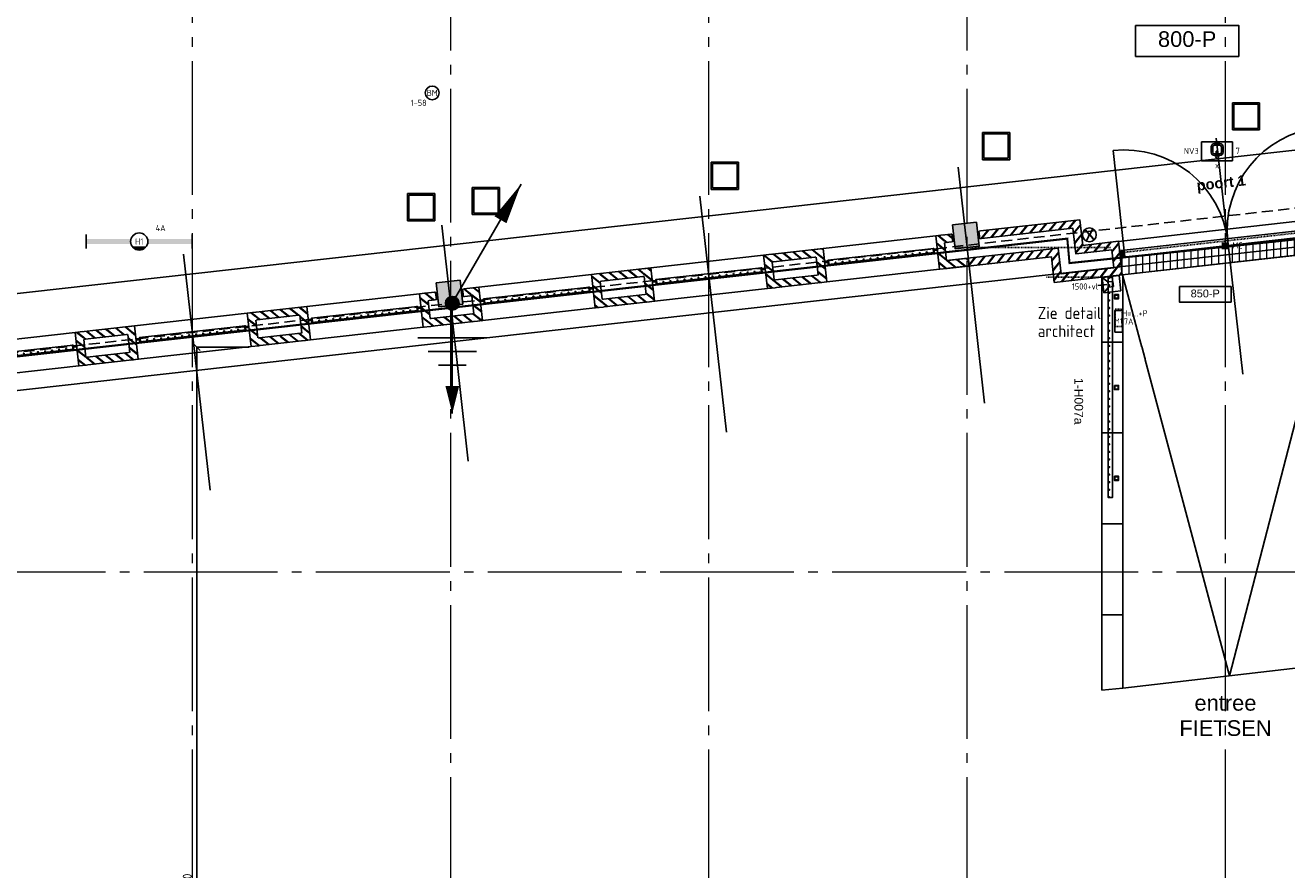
# Model space of a CAD drawing. Header units: millimetres. Extents: x -38031 to 123247, y -16330 to 129979.
# Tile 184 of 235: x 59429 to 77752, y -829 to 11439. Entities that reach past the tile are written whole.
import ezdxf
from ezdxf.enums import TextEntityAlignment as Align

# ---------------------------------------------------------------- set-up
doc = ezdxf.new("R2010")
doc.units = ezdxf.units.MM
doc.header["$LTSCALE"] = 50
for name, pattern in [('HIDDEN', [9.525, 6.35, -3.175]), ('HIDDEN2', [4.7625, 3.175, -1.5875]), ('STYLE_01', [0.41664, 0.20828, -0.20836]), ('STYLE_11', [5, 3.888855, -0.416718, 0.277786, -0.416641])]:
    doc.linetypes.add(name, pattern=pattern)
for name, color, linetype in [('AB$1A---_ATTRIB025', 8, 'Continuous'), ('AB$1A---_ATTRIB050', 8, 'Continuous'), ('AL$1A---_ALGEMEEN', 8, 'Continuous'), ('AM$1A---_ARCERING', 8, 'Continuous'), ('AT$1A---_TEKST050', 8, 'Continuous'), ('AT$1A---_TEKST100', 8, 'Continuous'), ('BOUWKUNDIG', 8, 'Continuous'), ('brandscheiding', 5, 'HIDDEN'), ('EB6511--_ATTRIB', 2, 'Continuous'), ('EL6121--', 3, 'Continuous'), ('EL6311--', 3, 'Continuous'), ('EL6311--NV', 7, 'Continuous'), ('EL6350--', 3, 'Continuous'), ('EL6511--', 3, 'Continuous'), ('EL6521--', 3, 'Continuous'), ('EL6523--', 3, 'Continuous'), ('maatvoering', 1, 'Continuous'), ('versterkte strook', 7, 'Continuous'), ('Vloerdoos verdieping', 51, 'Continuous')]:
    doc.layers.add(name, color=color, linetype=linetype)
doc.layers.add('stramien', color=1, linetype='STYLE_11', lineweight=15)
doc.styles.add('Arial', font='ARIAL.TTF')
doc.styles.add('Arial (bold)', font='ARIALBD.TTF')
doc.styles.add('BURO-018', font='iso.shx', dxfattribs={"height": 90})
doc.styles.add('buro-070', font='ISO.shx', dxfattribs={"height": 350})
doc.styles.get("Standard").update_dxf_attribs({"font": 'iso.shx'})
doc.dimstyles.new('STABICAD', dxfattribs={"dimscale": 100, "dimtxt": 1.3, "dimasz": 1, "dimexe": 0, "dimexo": 0, "dimgap": 1.5, "dimtad": 0, "dimdec": 0, "dimrnd": 10, "dimzin": 0, "dimdsep": 46, "dimtxsty": 'Standard', "dimblk1": 'OBLIQUE', "dimblk2": 'OBLIQUE', "dimsah": 1, "dimcen": -3, "dimclrd": 1, "dimclre": 1, "dimclrt": 1, "dimadec": 0, "dimazin": 0, "dimtfac": 1, "dimtdec": 0, "dimtofl": 0, "dimtmove": 2, "dimatfit": 3, "dimfxl": 0, "dimtvp": 1.055556, "dimtolj": 1, "dimtzin": 0, "dimarcsym": 0})
pattern_1 = [(45, (0, 0), (70.7107, -70.7107), []), (45, (7.07, -7.07), (70.7107, -70.7107), [])]

# ---------------------------------------------------------------- blocks, each defined once
blk = doc.blocks.new('E00162')
at = {"color": 0, "linetype": 'Continuous'}
for p, q in [((-4.5, 1), (-4.5, 6.5)), ((4.5, 6.5), (-4.5, 6.5)), ((-1.75, 2.5), (-1.75, 4)), ((-1.25, 4), (-1.25, 2.5)), ((-0.75, 5), (-0.5, 5)), ((-0.5, 4.5), (-0.75, 4.5)), ((-0.5, 5.25), (0, 6)), ((-0.25, 5.25), (-0.5, 5.25)), ((-0.5, 5), (-0.5, 4.5)), ((-0.25, 3.75), (-0.25, 5.25)), ((0.25, 3.75), (-0.25, 3.75)), ((0, 6), (0.5, 5.25)), ((0.25, 3.75), (0.25, 5.25)), ((0.5, 5.25), (0.25, 5.25)), ((0.5, 5), (0.5, 4.5)), ((0.5, 5), (0.75, 5)), ((0.75, 4.5), (0.5, 4.5)), ((1.25, 2.5), (1.25, 4)), ((1.75, 4), (1.75, 2.5)), ((4.5, 1), (4.5, 6.5)), ((4.5, 1), (-4.5, 1)), ((-0.75, 2), (0.75, 2)), ((0.75, 1.5), (-0.75, 1.5))]:
    blk.add_line(p, q, dxfattribs=at)
for centre, radius, start, end in [((-0.75, 4), 1, 90, 180), ((-0.75, 4), 0.5, 90, 180), ((0.75, 4), 1, 0, 90), ((0.75, 4), 0.5, 0, 90), ((-0.75, 2.5), 1, 180, 270), ((-0.75, 2.5), 0.5, 180, 270), ((0.75, 2.5), 0.5, 270, 0), ((0.75, 2.5), 1, 270, 0)]:
    blk.add_arc(centre, radius, start, end, dxfattribs=at)
at = {"color": 0, "linetype": 'Continuous', "style": 'BURO-018'}
for tag, p in [('E_GKAST', (0, 16.17)), ('E_GROEP', (0, 13.17)), ('E_SGROEP', (4.5, 13.17)), ('E_ARMCODE', (0, 9))]:
    blk.add_attdef(tag, text='', height=1.8, dxfattribs=at).set_placement(p, align=Align.MIDDLE)
at = {"layer": 'EL6350--', "color": 1, "style": 'BURO-018'}
blk.add_text('x', height=1.8, rotation=180, dxfattribs=at).set_placement((0.6, 8.68))
blk = doc.blocks.new('E00046')
at = {"color": 0, "linetype": 'Continuous'}
blk.add_solid([(-1, 1), (1, 1), (-1, 3), (1, 3)], dxfattribs=at)
at = {"color": 0, "linetype": 'Continuous', "style": 'BURO-018'}
blk.add_attdef('E_TEXT1', text='', height=1.8, dxfattribs=at).set_placement((0, 5.5), align=Align.MIDDLE)
at = {"color": 0, "linetype": 'Continuous', "style": 'BURO-018', "flags": 1}
blk.add_attdef('E_MATCODE', text='', height=1.8, dxfattribs=at).set_placement((0, 0), align=Align.MIDDLE)
blk = doc.blocks.new('1115B6WD')
at = {"color": 0, "linetype": 'Continuous'}
for p, q in [((1.88, -1.65), (-1.88, -1.65)), ((1.68, -1.85), (-1.68, -1.85)), ((1.43, -2.05), (-1.43, -2.05)), ((1.09, -2.25), (-1.09, -2.25)), ((0.5, -2.45), (-0.5, -2.45))]:
    blk.add_line(p, q, dxfattribs=at)
blk = doc.blocks.new('1115B61540-WD2')
at = {"color": 0}
for p, q in [((-15.4, 2), (-15.4, -2)), ((15.4, 2), (15.4, -2))]:
    blk.add_line(p, q, dxfattribs=at)
at = {"color": 0, "linetype": 'Continuous'}
blk.add_circle((0, 0), 2.5, dxfattribs=at)
at = {"color": 0}
for points in [[(-2.5, 0.75), (-15.4, 0.75), (-2.5, -0.75), (-15.4, -0.75)], [(2.5, 0.75), (15.4, 0.75), (2.5, -0.75), (15.4, -0.75)]]:
    blk.add_solid(points, dxfattribs=at)
at = {"color": 0, "zscale": 100}
blk.add_blockref('1115B6WD', (0, 0), dxfattribs=at)
at = {"color": 0, "linetype": 'Continuous', "style": 'BURO-018'}
for tag, p in [('E_GKAST', (0, 8)), ('E_GROEP', (0, 5)), ('E_SGROEP', (4.5, 5)), ('E_ARMCODE', (0, 0)), ('E_SLET', (4.5, -3))]:
    blk.add_attdef(tag, text='', height=1.8, dxfattribs=at).set_placement(p, align=Align.MIDDLE)
blk = doc.blocks.new('111605')
at = {"color": 0, "linetype": 'Continuous'}
for p, q in [((0, -2.25), (0, 2.25)), ((0, 2.25), (5, 2.25)), ((2, 0.75), (2, -0.75)), ((3.5, 0.75), (2, 0.75)), ((3.5, 0.75), (5, 2.25)), ((3.5, -0.75), (3.5, 0.75)), ((6.5, 0), (3.83, 0)), ((5, 2.25), (5, -2.25)), ((5, -2.25), (0, -2.25)), ((2, -0.75), (3.5, -0.75)), ((5, -2.25), (3.5, -0.75))]:
    blk.add_line(p, q, dxfattribs=at)
for points in [[(3.83, 0, 0, 0.5, 0), (4.83, 0, 0.5, 0.5, 0)], [(6.5, 0, 0, 0.5, 0), (5.5, 0, 0.5, 0.5, 0)]]:
    blk.add_lwpolyline(points, format="xyseb", dxfattribs=at)
at = {"color": 0, "linetype": 'Continuous', "style": 'BURO-018'}
blk.add_attdef('E_TEXT1', text='', height=1.8, dxfattribs=at).set_placement((2.5, 4.75), align=Align.MIDDLE)
at = {"color": 0, "linetype": 'Continuous', "style": 'BURO-018', "flags": 1}
blk.add_attdef('E_MATCODE', text='', height=1.8, dxfattribs=at).set_placement((0, 0), align=Align.MIDDLE)
blk = doc.blocks.new('0215A2')
at = {"color": 0, "linetype": 'Continuous'}
for p, q in [((0, -8), (0, 0)), ((-2.5, -2.5), (2.5, -2.5)), ((-1.75, -3.5), (1.75, -3.5)), ((-1, -4.5), (1, -4.5))]:
    blk.add_line(p, q, dxfattribs=at)
blk.add_lwpolyline([(0, -8, 0, 1, 0), (0, -6, 1, 1, 0)], format="xyseb", dxfattribs=at)
at = {"color": 0, "linetype": 'Continuous', "style": 'BURO-018', "flags": 1}
blk.add_attdef('E_MATCODE', text='', height=1.8, rotation=90, dxfattribs=at).set_placement((0, 0), align=Align.MIDDLE)
blk = doc.blocks.new('E00168')
at = {"color": 0, "linetype": 'Continuous'}
blk.add_line((0, 0), (5, 8.66), dxfattribs=at)
blk.add_lwpolyline([(5, 8.66, 0, 1, 0), (3.5, 6.062, 1, 1, 0)], format="xyseb", dxfattribs=at)
at = {"color": 0, "const_width": 0.5}
blk.add_lwpolyline([(-0.25, 0, 1), (0.25, 0, 1)], format="xyb", close=True, dxfattribs=at)
at = {"color": 0, "linetype": 'Continuous'}
blk.add_circle((0, 0), 0.5, dxfattribs=at)
blk = doc.blocks.new('E00123')
at = {"color": 0, "linetype": 'Continuous'}
blk.add_circle((0, 0), 2, dxfattribs=at)
at = {"color": 0, "linetype": 'Continuous', "style": 'BURO-018'}
for tag, p in [('E_TEXT1', (0, 4.5)), ('E_TEXT2', (0, 0))]:
    blk.add_attdef(tag, text='', height=1.8, dxfattribs=at).set_placement(p, align=Align.MIDDLE)
at = {"color": 0, "linetype": 'Continuous', "style": 'BURO-018', "flags": 1}
blk.add_attdef('E_MATCODE', (0, 0), '', height=1.8, dxfattribs=at)
blk = doc.blocks.new('VLOERDOOS')
at = {"layer": 'Vloerdoos verdieping'}
for p, q in [((0, 395), (395, 395)), ((0, 395), (0, 0)), ((20, 375), (20, 20)), ((20, 375), (375, 375)), ((40, 375), (40, 395)), ((80, 375), (80, 395)), ((90, 375), (90, 395)), ((130, 375), (130, 395)), ((140, 375), (140, 395)), ((235, 375), (235, 395)), ((315, 375), (315, 395)), ((355, 375), (355, 395)), ((375, 375), (375, 20)), ((395, 395), (395, 0)), ((0, 355), (20, 355)), ((0, 315), (20, 315)), ((0, 305), (20, 305)), ((0, 265), (20, 265)), ((0, 255), (20, 255)), ((375, 355), (395, 355)), ((375, 315), (395, 315)), ((375, 305), (395, 305)), ((375, 265), (395, 265)), ((375, 255), (395, 255)), ((0, 160), (20, 160)), ((0, 80), (20, 80)), ((0, 40), (20, 40)), ((0, 0), (395, 0)), ((20, 20), (375, 20)), ((40, 0), (40, 20)), ((80, 0), (80, 20)), ((90, 0), (90, 20)), ((130, 0), (130, 20)), ((140, 0), (140, 20)), ((235, 0), (235, 20)), ((315, 0), (315, 20)), ((355, 0), (355, 20)), ((375, 160), (395, 160)), ((375, 80), (395, 80)), ((375, 40), (395, 40))]:
    blk.add_line(p, q, dxfattribs=at)
blk = doc.blocks.new('E00161315110')
at = {"layer": 'EL6311--'}
for p, q in [((-3.15, -1.1), (-3.15, 1.1)), ((-3.15, 1.1), (3.15, 1.1)), ((3.15, 1.1), (3.15, -1.1)), ((3.15, -1.1), (-3.15, -1.1))]:
    blk.add_line(p, q, dxfattribs=at)
at = {"color": 0, "linetype": 'Continuous', "style": 'BURO-018'}
for tag, p in [('E_GKAST', (0, 8)), ('E_GROEP', (0, 5)), ('E_SGROEP', (4.5, 5)), ('E_ARMCODE', (0, 0)), ('E_SLET', (4.5, -3))]:
    blk.add_attdef(tag, text='', height=1.8, dxfattribs=at).set_placement(p, align=Align.MIDDLE)
blk = doc.blocks.new('metselwerk poort')
at = {"color": 0}
blk.add_wipeout([(175, 218), (175, 105), (1558, 105), (1558, -270), (2082, -270), (2082, -532), (1314, -532), (1314, -157), (-321, -157), (-321, -270), (1201, -270), (1201, -645), (2195, -645), (2195, -157), (1671, -157), (1671, 218)], dxfattribs=at).dxf.layer = 'AL$1A---_ALGEMEEN'
at = {"layer": 'AM$1A---_ARCERING', "linetype": 'Continuous', "lineweight": 5}
h = blk.add_hatch(dxfattribs=at)
h.set_pattern_fill('BAKSTEEN', color=256, style=0, pattern_type=2)
h.set_pattern_definition(pattern_1)
h.paths.add_polyline_path([(175, 218), (175, 105), (1558, 105), (1558, -270), (2082, -270), (2082, -532), (1314, -532), (1314, -157), (-321, -157), (-321, -270), (1201, -270), (1201, -645), (2195, -645), (2195, -157), (1671, -157), (1671, 218)])
at = {"layer": 'AL$1A---_ALGEMEEN', "color": 0, "flags": 128}
for points in [[(175, 218), (175, 105), (1558, 105), (1558, -270), (2082, -270), (2082, -532), (1314, -532), (1314, -157), (-321, -157)], [(-321, -270), (1201, -270), (1201, -645), (2195, -645), (2195, -157), (1671, -157), (1671, 218), (175, 218)]]:
    blk.add_lwpolyline(points, dxfattribs=at)
blk = doc.blocks.new('31x_staal-K-hek4-p')
at = {"layer": 'AM$1A---_ARCERING', "linetype": 'Continuous', "lineweight": 0}
for points in [[(-250, 1495), (-270, 1495), (-270, 1485), (-250, 1485)], [(-250, 1393), (-270, 1393), (-270, 1383), (-250, 1383)], [(-250, 1290), (-270, 1290), (-270, 1280), (-250, 1280)], [(-250, 1188), (-270, 1188), (-270, 1178), (-250, 1178)], [(-250, 1085), (-270, 1085), (-270, 1075), (-250, 1075)], [(-250, 983), (-270, 983), (-270, 973), (-250, 973)], [(-250, 880), (-270, 880), (-270, 870), (-250, 870)], [(-250, 778), (-270, 778), (-270, 768), (-250, 768)], [(-250, 675), (-270, 675), (-270, 665), (-250, 665)], [(-250, 573), (-270, 573), (-270, 563), (-250, 563)], [(-250, 470), (-270, 470), (-270, 460), (-250, 460)], [(-250, 368), (-270, 368), (-270, 358), (-250, 358)], [(-250, 265), (-270, 265), (-270, 255), (-250, 255)], [(-250, 163), (-270, 163), (-270, 153), (-250, 153)]]:
    blk.add_hatch(color=256, dxfattribs=at).paths.add_polyline_path(points)
at = {"layer": 'AL$1A---_ALGEMEEN', "color": 0}
for points in [[(-250, 1495), (-270, 1495), (-270, 1485), (-250, 1485)], [(-250, 1393), (-270, 1393), (-270, 1383), (-250, 1383)], [(-250, 1290), (-270, 1290), (-270, 1280), (-250, 1280)], [(-250, 1188), (-270, 1188), (-270, 1178), (-250, 1178)], [(-250, 1085), (-270, 1085), (-270, 1075), (-250, 1075)], [(-250, 983), (-270, 983), (-270, 973), (-250, 973)], [(-250, 880), (-270, 880), (-270, 870), (-250, 870)], [(-250, 778), (-270, 778), (-270, 768), (-250, 768)], [(-250, 675), (-270, 675), (-270, 665), (-250, 665)], [(-250, 573), (-270, 573), (-270, 563), (-250, 563)], [(-250, 470), (-270, 470), (-270, 460), (-250, 460)], [(-250, 368), (-270, 368), (-270, 358), (-250, 358)], [(-250, 265), (-270, 265), (-270, 255), (-250, 255)], [(-250, 163), (-270, 163), (-270, 153), (-250, 153)]]:
    blk.add_lwpolyline(points, close=True, dxfattribs=at)
at = {"color": 0}
for points in [[(-488, 2082), (-488, 1648), (-375, 1648), (-375, 2082)], [(-113, 2082), (-113, 1648), (0, 1648), (0, 2082)], [(-488, -434), (-488, 0), (-375, 0), (-375, -434)], [(-113, -434), (-113, 0), (0, 0), (0, -434)]]:
    blk.add_wipeout(points, dxfattribs=at).dxf.layer = 'AL$1A---_ALGEMEEN'
at = {"layer": 'AM$1A---_ARCERING', "linetype": 'Continuous', "lineweight": 5}
h = blk.add_hatch(dxfattribs=at)
h.set_pattern_fill('BAKSTEEN', color=256, style=0, pattern_type=2)
h.set_pattern_definition(pattern_1)
edge = h.paths.add_edge_path()
edge.add_line((-488, 2082), (-488, 1648))
edge.add_line((-488, 1648), (-375, 1648))
edge.add_line((-375, 1648), (-375, 2082))
h = blk.add_hatch(dxfattribs=at)
h.set_pattern_fill('BAKSTEEN', color=256, style=0, pattern_type=2)
h.set_pattern_definition(pattern_1)
edge = h.paths.add_edge_path()
edge.add_line((-113, 2082), (-113, 1648))
edge.add_line((-113, 1648), (0, 1648))
edge.add_line((0, 1648), (0, 2082))
h = blk.add_hatch(dxfattribs=at)
h.set_pattern_fill('BAKSTEEN', color=256, style=0, pattern_type=2)
h.set_pattern_definition(pattern_1)
edge = h.paths.add_edge_path()
edge.add_line((-488, -434), (-488, 0))
edge.add_line((-488, 0), (-375, 0))
edge.add_line((-375, 0), (-375, -434))
h = blk.add_hatch(dxfattribs=at)
h.set_pattern_fill('BAKSTEEN', color=256, style=0, pattern_type=2)
h.set_pattern_definition(pattern_1)
edge = h.paths.add_edge_path()
edge.add_line((-113, -434), (-113, 0))
edge.add_line((-113, 0), (0, 0))
edge.add_line((0, 0), (0, -434))
at = {"layer": 'AL$1A---_ALGEMEEN', "color": 0}
for p, q in [((-488, 2082), (-488, 1648)), ((-375, 1648), (-375, 2082)), ((-113, 2082), (-113, 1648)), ((0, 1648), (0, 2082)), ((-488, -434), (-488, 0)), ((-375, 0), (-375, -434)), ((-113, -434), (-113, 0)), ((0, 0), (0, -434))]:
    blk.add_line(p, q, dxfattribs=at)
blk.add_lwpolyline([(-488, 1648), (0, 1648), (0, 0), (-488, 0)], close=True, dxfattribs=at)
at = {"color": 0}
for points in [[(-488, 1761), (-488, 1648), (0, 1648), (0, 1761)], [(-488, -113), (-488, 0), (0, 0), (0, -113)]]:
    blk.add_wipeout(points, dxfattribs=at).dxf.layer = 'AL$1A---_ALGEMEEN'
at = {"layer": 'AM$1A---_ARCERING', "linetype": 'Continuous', "lineweight": 5}
h = blk.add_hatch(dxfattribs=at)
h.set_pattern_fill('BAKSTEEN', color=256, style=0, pattern_type=2)
h.set_pattern_definition(pattern_1)
edge = h.paths.add_edge_path()
edge.add_line((-488, 1761), (-488, 1648))
edge.add_line((-488, 1648), (0, 1648))
edge.add_line((0, 1648), (0, 1761))
h = blk.add_hatch(dxfattribs=at)
h.set_pattern_fill('BAKSTEEN', color=256, style=0, pattern_type=2)
h.set_pattern_definition(pattern_1)
edge = h.paths.add_edge_path()
edge.add_line((-488, -113), (-488, 0))
edge.add_line((-488, 0), (0, 0))
edge.add_line((0, 0), (0, -113))
at = {"layer": 'AL$1A---_ALGEMEEN', "color": 0}
for p, q in [((-375, 1761), (-115, 1761)), ((-375, -113), (-113, -113))]:
    blk.add_line(p, q, dxfattribs=at)
for points in [[(-488, 1761), (-488, 1648), (0, 1648), (0, 1761)], [(-488, -113), (-488, 0), (0, 0), (0, -113)]]:
    blk.add_lwpolyline(points, dxfattribs=at)
blk.add_lwpolyline([(-310, 1598), (-250, 1598), (-250, 50), (-310, 50)], close=True, dxfattribs=at)
at = {"color": 0}
for points in [[(-302, 1601), (-278, 1601), (-278, 1598), (-302, 1598)], [(-302, 3), (-278, 3), (-278, 0), (-302, 0)]]:
    blk.add_wipeout(points, dxfattribs=at).dxf.layer = 'AL$1A---_ALGEMEEN'
at = {"layer": 'AL$1A---_ALGEMEEN', "color": 0}
for points in [[(-302, 1601), (-278, 1601), (-278, 1598), (-302, 1598)], [(-302, 3), (-278, 3), (-278, 0), (-302, 0)]]:
    blk.add_lwpolyline(points, close=True, dxfattribs=at)
at = {"color": 0}
for points in [[(-302, 1648), (-278, 1648), (-278, 1645), (-302, 1645)], [(-300, 47), (-280, 47), (-280, 3), (-300, 3)]]:
    blk.add_wipeout(points, dxfattribs=at).dxf.layer = 'AL$1A---_ALGEMEEN'
at = {"layer": 'AM$1A---_ARCERING', "linetype": 'Continuous', "lineweight": 0}
blk.add_hatch(color=256, dxfattribs=at).paths.add_polyline_path([(-250, 60), (-310, 60), (-310, 50), (-250, 50)])
at = {"layer": 'AL$1A---_ALGEMEEN', "color": 0}
for points in [[(-302, 1648), (-278, 1648), (-278, 1645), (-302, 1645)], [(-250, 60), (-310, 60), (-310, 50), (-250, 50)], [(-300, 47), (-280, 47), (-280, 3), (-300, 3)]]:
    blk.add_lwpolyline(points, close=True, dxfattribs=at)
at = {"color": 0}
for points in [[(-300, 1645), (-280, 1645), (-280, 1601), (-300, 1601)], [(-302, 50), (-278, 50), (-278, 47), (-302, 47)]]:
    blk.add_wipeout(points, dxfattribs=at).dxf.layer = 'AL$1A---_ALGEMEEN'
at = {"layer": 'AM$1A---_ARCERING', "linetype": 'Continuous', "lineweight": 0}
blk.add_hatch(color=256, dxfattribs=at).paths.add_polyline_path([(-250, 1588), (-310, 1588), (-310, 1598), (-250, 1598)])
at = {"layer": 'AL$1A---_ALGEMEEN', "color": 0}
for points in [[(-250, 1588), (-310, 1588), (-310, 1598), (-250, 1598)], [(-300, 1645), (-280, 1645), (-280, 1601), (-300, 1601)], [(-302, 50), (-278, 50), (-278, 47), (-302, 47)]]:
    blk.add_lwpolyline(points, close=True, dxfattribs=at)
blk = doc.blocks.new('21x_zaagwerk')
at = {"layer": 'AL$1A---_ALGEMEEN', "color": 0}
blk.add_circle((0, 0), 100, dxfattribs=at)
at = {"layer": 'AT$1A---_TEKST100', "insert": (-68, 74), "char_height": 151.52, "attachment_point": 1, "line_spacing_factor": 0.967741, "style": 'Arial (bold)'}
blk.add_mtext('{\\C256;\\lX}', dxfattribs=at)
blk = doc.blocks.new('31x_staal-K-hek2-p')
at = {"layer": 'AL$1A---_ALGEMEEN', "color": 0}
for p, q in [((0, 488), (-3156, 488)), ((0, 0), (-3156, 0))]:
    blk.add_line(p, q, dxfattribs=at)
at = {"layer": 'AT$1A---_TEKST100', "insert": (-1577, 1243), "char_height": 151.52, "attachment_point": 2, "line_spacing_factor": 0.967741, "style": 'Arial (bold)'}
blk.add_mtext('{\\C256;\\lpoort 1}', dxfattribs=at)
at = {"color": 0, "linetype": 'Continuous'}
blk.add_wipeout([(-3086, 351), (-70, 351), (-70, 251), (-3086, 251)], dxfattribs=at).dxf.layer = 'AL$1A---_ALGEMEEN'
at = {"layer": 'AM$1A---_ARCERING', "linetype": 'Continuous', "lineweight": 0}
for points in [[(-3136, 351), (-3086, 351), (-3086, 251), (-3136, 251)], [(-70, 351), (-20, 351), (-20, 251), (-70, 251)]]:
    blk.add_hatch(color=256, dxfattribs=at).paths.add_polyline_path(points)
at = {"layer": 'AL$1A---_ALGEMEEN', "color": 0}
for p, q in [((-3086, 300), (-3086, 1808)), ((-70, 300), (-70, 1808))]:
    blk.add_line(p, q, dxfattribs=at)
at = {"layer": 'AL$1A---_ALGEMEEN', "color": 0, "linetype": 'STYLE_01'}
blk.add_line((-3086, 321), (-70, 321), dxfattribs=at)
at = {"layer": 'AL$1A---_ALGEMEEN', "color": 0}
for points in [[(-3136, 351), (-3086, 351), (-3086, 251), (-3136, 251)], [(-70, 351), (-20, 351), (-20, 251), (-70, 251)]]:
    blk.add_lwpolyline(points, close=True, dxfattribs=at)
at = {"layer": 'AL$1A---_ALGEMEEN', "color": 0, "linetype": 'Continuous'}
blk.add_lwpolyline([(-3086, 351), (-70, 351), (-70, 251), (-3086, 251)], close=True, dxfattribs=at)
at = {"layer": 'AL$1A---_ALGEMEEN', "color": 0}
for centre, start, end in [((-3086, 300), 0, 90), ((-70, 300), 90, 180)]:
    blk.add_arc(centre, 1508, start, end, dxfattribs=at)
blk = doc.blocks.new('metselwerk zo gevel sout')
at = {"layer": 'AL$1A---_ALGEMEEN', "color": 0}
blk.add_blockref('metselwerk poort', (-15093, 1), dxfattribs=at)
at = {"color": 0}
for points in [[(-30164, -1869), (-28797, -1869), (-28797, -1687), (-30164, -1687)], [(-12904, -1900), (-11538, -1900), (-11538, -1717), (-12904, -1717)]]:
    blk.add_wipeout(points, dxfattribs=at).dxf.layer = 'AL$1A---_ALGEMEEN'
at = {"layer": 'AL$1A---_ALGEMEEN', "color": 0}
for name, p in [('31x_staal-K-hek2-p', (-9745, -645)), ('21x_zaagwerk', (-13308, -15))]:
    blk.add_blockref(name, p, dxfattribs=at)
at = {"layer": 'AL$1A---_ALGEMEEN', "color": 0, "rotation": 270}
blk.add_blockref('31x_staal-K-hek4-p', (-17175, -269), dxfattribs=at)
at = {"layer": 'AL$1A---_ALGEMEEN', "color": 0}
blk.add_line((-11320, -2275), (-11320, 1175), dxfattribs=at)
at = {"layer": 'AL$1A---_ALGEMEEN', "color": 0, "rotation": 270}
blk.add_blockref('31x_staal-K-hek4-p', (-19691, -269), dxfattribs=at)
at = {"color": 0}
blk.add_wipeout([(-15291, 350), (-14897, 350), (-14897, 0), (-15291, 0)], dxfattribs=at).dxf.layer = 'AL$1A---_ALGEMEEN'
at = {"layer": 'AL$1A---_ALGEMEEN', "color": 0}
for p, q in [((-18867, -2275), (-18867, 1175)), ((-15094, -2275), (-15094, 1175)), ((-15291, 218), (-15291, 105)), ((-14897, 218), (-14897, 105))]:
    blk.add_line(p, q, dxfattribs=at)
at = {"layer": 'AL$1A---_ALGEMEEN', "color": 0, "rotation": 270}
blk.add_blockref('31x_staal-K-hek4-p', (-22207, -269), dxfattribs=at)
blk.add_blockref('31x_staal-K-hek4-p', (-24722, -269), dxfattribs=at)
blk.add_blockref('31x_staal-K-hek4-p', (-27238, -269), dxfattribs=at)
at = {"color": 0}
blk.add_wipeout([(-22838, 350), (-22444, 350), (-22444, 0), (-22838, 0)], dxfattribs=at).dxf.layer = 'AL$1A---_ALGEMEEN'
at = {"layer": 'AL$1A---_ALGEMEEN', "color": 0}
for p, q in [((-26414, -2275), (-26414, 1175)), ((-22838, 218), (-22838, 105)), ((-22444, 218), (-22444, 105))]:
    blk.add_line(p, q, dxfattribs=at)
at = {"layer": 'AL$1A---_ALGEMEEN', "color": 0, "rotation": 270}
blk.add_blockref('31x_staal-K-hek4-p', (-29754, -269), dxfattribs=at)
at = {"color": 0}
blk.add_wipeout([(-22838, 350), (-22444, 350), (-22444, 0), (-22838, 0)], dxfattribs=at).dxf.layer = 'AL$1A---_ALGEMEEN'
at = {"layer": 'AL$1A---_ALGEMEEN', "color": 0}
for p, q in [((-22641, -2275), (-22641, 1175)), ((-22838, 218), (-22838, 105)), ((-22444, 218), (-22444, 105))]:
    blk.add_line(p, q, dxfattribs=at)
blk = doc.blocks.new('hekmerk')
at = {"layer": 'AL$1A---_ALGEMEEN', "color": 0, "style": 'Arial'}
blk.add_attdef('stramiennummer', text='', height=126, dxfattribs=at).set_placement((0, 0), align=Align.BOTTOM_CENTER)
blk = doc.blocks.new('peilmaat plg klein')
at = {"layer": 'AL$1A---_ALGEMEEN', "color": 0, "flags": 1}
for tag, p in [('onderdeel', (-750, -634)), ('patchnr', (-750, -1043)), ('toestelnr', (-750, -1452))]:
    blk.add_attdef(tag, p, '', height=227, dxfattribs=at)
at = {"color": 0}
blk.add_wipeout([(-750, 225), (750, 225), (750, -225), (-750, -225)], dxfattribs=at).dxf.layer = 'AL$1A---_ALGEMEEN'
at = {"layer": 'AL$1A---_ALGEMEEN', "color": 0}
blk.add_lwpolyline([(-750, 225), (750, 225), (750, -225), (-750, -225)], close=True, dxfattribs=at)
at = {"layer": 'AL$1A---_ALGEMEEN', "color": 0, "style": 'Arial'}
blk.add_attdef('peil', text='', height=227, dxfattribs=at).set_placement((0, 141), align=Align.TOP_CENTER)
blk = doc.blocks.new('Group-172')
at = {"color": 0}
blk.add_wipeout([(19832, -20933), (20582, -20933), (20582, -21158), (19832, -21158)], dxfattribs=at).dxf.layer = 'AL$1A---_ALGEMEEN'
at = {"layer": 'AL$1A---_ALGEMEEN', "color": 0}
blk.add_lwpolyline([(19832, -20933), (20582, -20933), (20582, -21158), (19832, -21158)], close=True, dxfattribs=at)
at = {"layer": 'AL$1A---_ALGEMEEN', "color": 0, "flags": 1}
for tag in ['toestelnr', 'patchnr', 'peil', 'onderdeel']:
    blk.add_attdef(tag, (19832, -21158), '', height=0.2, dxfattribs=at)
at = {"layer": 'AT$1A---_TEKST100', "insert": (20207, -20975), "char_height": 113.64, "attachment_point": 2, "line_spacing_factor": 0.967741, "style": 'Arial'}
blk.add_mtext('{\\C256;\\l850-P}', dxfattribs=at)
blk = doc.blocks.new('200254 W 210 11-06-2007')
at = {"layer": 'AM$1A---_ARCERING', "linetype": 'Continuous', "lineweight": 5}
h = blk.add_hatch(dxfattribs=at)
h.set_pattern_fill('GIPS___', color=256, scale=50, style=0, pattern_type=2)
h.set_pattern_definition([(90, (-987936.49, -175784.82), (100, 0), [])])
h.paths.add_polyline_path([(39134, -16926), (42264, -16574), (42292, -16822), (39162, -17175)])
at = {"layer": 'AM$1A---_ARCERING', "linetype": 'Continuous', "lineweight": 0}
for points in [[(38960, -17321), (38980, -17321), (38980, -17331), (38960, -17331)], [(38960, -17431), (38980, -17431), (38980, -17441), (38960, -17441)], [(38960, -17541), (38980, -17541), (38980, -17551), (38960, -17551)], [(38960, -17651), (38980, -17651), (38980, -17661), (38960, -17661)], [(38960, -17761), (38980, -17761), (38980, -17771), (38960, -17771)], [(38960, -17871), (38980, -17871), (38980, -17881), (38960, -17881)], [(38960, -17981), (38980, -17981), (38980, -17991), (38960, -17991)], [(38960, -18091), (38980, -18091), (38980, -18101), (38960, -18101)], [(38960, -18201), (38980, -18201), (38980, -18211), (38960, -18211)], [(38960, -18311), (38980, -18311), (38980, -18321), (38960, -18321)], [(38960, -18421), (38980, -18421), (38980, -18431), (38960, -18431)], [(38960, -18531), (38980, -18531), (38980, -18541), (38960, -18541)], [(38960, -18641), (38980, -18641), (38980, -18651), (38960, -18651)], [(38960, -18751), (38980, -18751), (38980, -18761), (38960, -18761)], [(38960, -18861), (38980, -18861), (38980, -18871), (38960, -18871)], [(38960, -18971), (38980, -18971), (38980, -18981), (38960, -18981)], [(38960, -19081), (38980, -19081), (38980, -19091), (38960, -19091)], [(38960, -19191), (38980, -19191), (38980, -19201), (38960, -19201)], [(38960, -19301), (38980, -19301), (38980, -19311), (38960, -19311)], [(38960, -19411), (38980, -19411), (38980, -19421), (38960, -19421)], [(38960, -19521), (38980, -19521), (38980, -19531), (38960, -19531)], [(38960, -19631), (38980, -19631), (38980, -19641), (38960, -19641)], [(38960, -19741), (38980, -19741), (38980, -19751), (38960, -19751)], [(38960, -19851), (38980, -19851), (38980, -19861), (38960, -19861)], [(38960, -19961), (38980, -19961), (38980, -19971), (38960, -19971)], [(38960, -20071), (38980, -20071), (38980, -20081), (38960, -20081)], [(38960, -20181), (38980, -20181), (38980, -20191), (38960, -20191)], [(38960, -20291), (38980, -20291), (38980, -20301), (38960, -20301)], [(38960, -20401), (38980, -20401), (38980, -20411), (38960, -20411)]]:
    blk.add_hatch(color=256, dxfattribs=at).paths.add_polyline_path(points)
at = {"layer": 'AL$1A---_ALGEMEEN'}
for p, q in [((39170, -18151), (38866, -18151)), ((39170, -19471), (38866, -19471))]:
    blk.add_line(p, q, dxfattribs=at)
for points in [[(39134, -16926), (42264, -16574), (42292, -16822), (39162, -17175)], [(38960, -20411), (39020, -20411), (39020, -17211), (38960, -17211)], [(38960, -17321), (38980, -17321), (38980, -17331), (38960, -17331)], [(38960, -17431), (38980, -17431), (38980, -17441), (38960, -17441)], [(38960, -17541), (38980, -17541), (38980, -17551), (38960, -17551)], [(38960, -17651), (38980, -17651), (38980, -17661), (38960, -17661)], [(38960, -17761), (38980, -17761), (38980, -17771), (38960, -17771)], [(38960, -17871), (38980, -17871), (38980, -17881), (38960, -17881)], [(38960, -17981), (38980, -17981), (38980, -17991), (38960, -17991)], [(38960, -18091), (38980, -18091), (38980, -18101), (38960, -18101)], [(38960, -18201), (38980, -18201), (38980, -18211), (38960, -18211)], [(38960, -18311), (38980, -18311), (38980, -18321), (38960, -18321)], [(38960, -18421), (38980, -18421), (38980, -18431), (38960, -18431)], [(38960, -18531), (38980, -18531), (38980, -18541), (38960, -18541)], [(38960, -18641), (38980, -18641), (38980, -18651), (38960, -18651)], [(38960, -18751), (38980, -18751), (38980, -18761), (38960, -18761)], [(38960, -18861), (38980, -18861), (38980, -18871), (38960, -18871)], [(38960, -18971), (38980, -18971), (38980, -18981), (38960, -18981)], [(38960, -19081), (38980, -19081), (38980, -19091), (38960, -19091)], [(38960, -19191), (38980, -19191), (38980, -19201), (38960, -19201)], [(38960, -19301), (38980, -19301), (38980, -19311), (38960, -19311)], [(38960, -19411), (38980, -19411), (38980, -19421), (38960, -19421)], [(38960, -19521), (38980, -19521), (38980, -19531), (38960, -19531)], [(38960, -19631), (38980, -19631), (38980, -19641), (38960, -19641)], [(38960, -19741), (38980, -19741), (38980, -19751), (38960, -19751)], [(38960, -19851), (38980, -19851), (38980, -19861), (38960, -19861)], [(38960, -19961), (38980, -19961), (38980, -19971), (38960, -19971)], [(38960, -20071), (38980, -20071), (38980, -20081), (38960, -20081)], [(38960, -20181), (38980, -20181), (38980, -20191), (38960, -20191)], [(38960, -20291), (38980, -20291), (38980, -20301), (38960, -20301)], [(38960, -20401), (38980, -20401), (38980, -20411), (38960, -20411)]]:
    blk.add_lwpolyline(points, close=True, dxfattribs=at)
at = {"layer": 'AL$1A---_ALGEMEEN', "linetype": 'Continuous'}
blk.add_lwpolyline([(38866, -23208), (39170, -23180), (39170, -17172), (38866, -17207)], close=True, dxfattribs=at)
at = {"layer": 'AL$1A---_ALGEMEEN', "rotation": 6.407550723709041}
blk.add_blockref('metselwerk zo gevel sout', (51910, -15093), dxfattribs=at)
at = {"layer": 'AM$1A---_ARCERING', "linetype": 'Continuous', "lineweight": 0}
for points in [[(36698, -16449), (37046, -16410), (37085, -16758), (36737, -16797)], [(38960, -17211), (38980, -17211), (38980, -17221), (38960, -17221)], [(29198, -17291), (29546, -17252), (29585, -17600), (29237, -17639)]]:
    blk.add_hatch(color=256, dxfattribs=at).paths.add_polyline_path(points)
h = blk.add_hatch(color=256, dxfattribs=at)
h.paths.add_polyline_path([(39050, -17461), (39110, -17461), (39110, -17521), (39050, -17521)])
h.paths.add_polyline_path([(39058, -17513), (39102, -17513), (39102, -17469), (39058, -17469)], flags=16)
h = blk.add_hatch(color=256, dxfattribs=at)
h.paths.add_polyline_path([(39050, -18781), (39110, -18781), (39110, -18841), (39050, -18841)])
h.paths.add_polyline_path([(39058, -18833), (39102, -18833), (39102, -18789), (39058, -18789)], flags=16)
h = blk.add_hatch(color=256, dxfattribs=at)
h.paths.add_polyline_path([(39050, -20101), (39110, -20101), (39110, -20161), (39050, -20161)])
h.paths.add_polyline_path([(39058, -20153), (39102, -20153), (39102, -20109), (39058, -20109)], flags=16)
at = {"layer": 'AL$1A---_ALGEMEEN', "linetype": 'STYLE_01'}
for p, q in [((36735, -16777), (39000, -16778)), ((38065, -17208), (38925, -17208))]:
    blk.add_line(p, q, dxfattribs=at)
at = {"layer": 'AL$1A---_ALGEMEEN'}
for p, q in [((36911, -16777), (36911, -16792)), ((39170, -20791), (38866, -20791)), ((39170, -22111), (38866, -22111)), ((39170, -23180), (42322, -22814))]:
    blk.add_line(p, q, dxfattribs=at)
for points in [[(36698, -16449), (37046, -16410), (37085, -16758), (36737, -16797)], [(38960, -17211), (38980, -17211), (38980, -17221), (38960, -17221)], [(29198, -17291), (29546, -17252), (29585, -17600), (29237, -17639)]]:
    blk.add_lwpolyline(points, close=True, dxfattribs=at)
blk.add_lwpolyline([(39169, -17174), (40719, -22997), (42322, -16814)], dxfattribs=at)
at = {"layer": 'AL$1A---_ALGEMEEN', "flags": 128}
for points in [[(39050, -17461), (39110, -17461), (39110, -17521), (39050, -17521)], [(39058, -17513), (39102, -17513), (39102, -17469), (39058, -17469)], [(39050, -18781), (39110, -18781), (39110, -18841), (39050, -18841)], [(39058, -18833), (39102, -18833), (39102, -18789), (39058, -18789)], [(39050, -20101), (39110, -20101), (39110, -20161), (39050, -20161)], [(39058, -20153), (39102, -20153), (39102, -20109), (39058, -20109)]]:
    blk.add_lwpolyline(points, close=True, dxfattribs=at)
at = {"layer": 'AL$1A---_ALGEMEEN', "linetype": 'STYLE_01'}
blk.add_lwpolyline([(39060, -17673), (39160, -17673), (39160, -17923), (39060, -17923)], close=True, dxfattribs=at)
at = {"layer": 'stramien', "ltscale": 10}
for p, q in [((25661, -41014), (25661, 36216)), ((33161, -41014), (33161, 36216)), ((29411, -38915), (29411, 22365)), ((36911, -38915), (36911, 22365)), ((-37549, -21488), (65549, -21488))]:
    blk.add_line(p, q, dxfattribs=at)
at = {"layer": 'AL$1A---_ALGEMEEN'}
ref = blk.add_blockref('peilmaat plg klein', (40106, -13777), dxfattribs=at)
ref.add_attrib('peil', '800-P', dxfattribs={"layer": 'AB$1A---_ATTRIB050', "height": 227.3, "style": 'Arial'}).set_placement((40106, -13636), align=Align.TOP_CENTER)
ref = blk.add_blockref('hekmerk', (38431, -19010), dxfattribs=dict(at, rotation=270))
ref.add_attrib('stramiennummer', '1-H007a', dxfattribs={"layer": 'AB$1A---_ATTRIB025', "height": 126.3, "rotation": 270, "style": 'Arial'}).set_placement((38431, -19010), align=Align.BOTTOM_CENTER)
at = {"layer": 'AT$1A---_TEKST050', "insert": (40663, -23278), "char_height": 227.29, "attachment_point": 2, "line_spacing_factor": 0.967741, "style": 'Arial'}
blk.add_mtext('{\\C256;\\lentree \\PFIETSEN}', dxfattribs=at)
at = {"layer": 'AL$1A---_ALGEMEEN'}
blk.add_blockref('Group-172', (20162, 3587), dxfattribs=at)
at = {"layer": 'stramien', "ltscale": 10}
blk.add_line((40661, -41014), (40661, 36216), dxfattribs=at)
blk = doc.blocks.new('_Oblique')
at = {"color": 0, "linetype": 'ByBlock', "lineweight": -2}
blk.add_line((-0.5, -0.5), (0.5, 0.5), dxfattribs=at)
blk = doc.blocks.new('*D301')
at = {"layer": 'maatvoering', "color": 1, "lineweight": -2}
for p, q in [((62683, 6765), (61919, 6765)), ((61919, -8926), (61919, 6765)), ((62683, -8926), (61919, -8926))]:
    blk.add_line(p, q, dxfattribs=at)
at = {"layer": 'maatvoering', "color": 1, "lineweight": -2, "xscale": 100, "yscale": 100, "zscale": 100}
for p, rotation in [((61919, 6765), 90), ((61919, -8926), 270)]:
    blk.add_blockref('_Oblique', p, dxfattribs=dict(at, rotation=rotation))
at = {"layer": 'maatvoering', "color": 1, "insert": (61782, -1081), "char_height": 130, "attachment_point": 5, "rotation": 90}
blk.add_mtext('\\A1;15690', dxfattribs=at)

msp = doc.modelspace()

# ---------------------------------------------------------------- block references
at = {"layer": 'BOUWKUNDIG'}
msp.add_blockref('200254 W 210 11-06-2007', (36199, 24987.6), dxfattribs=at)

# ---------------------------------------------------------------- next in the draw order: linework, layer by layer
at = {"layer": 'brandscheiding', "const_width": 30}
msp.add_lwpolyline([(54354.4, 25614.3), (74096.2, 25614.3), (74096.2, 42545), (78743.2, 42545), (78743.2, 46495.5), (99261.6, 46495.5), (99261.6, 11193.8), (79190, 8856.9), (79222.3, 8468.9), (74596.4, 7983.9), (74564.1, 8339.6), (26697.9, 2966.4)], dxfattribs=at)
at = {"layer": 'EL6121--', "color": 5, "linetype": 'HIDDEN2'}
msp.add_line((99081, 11174.4), (-4290, -488.3), dxfattribs=at)
at = {"layer": 'versterkte strook'}
for p, q in [((17347.9, 2828.8), (103116, 12460.7)), ((17504.2, 1437.6), (103272.2, 11069.5))]:
    msp.add_line(p, q, dxfattribs=at)

# ---------------------------------------------------------------- next in the draw order: block references
at = {"layer": 'EL6121--', "linetype": 'HIDDEN2', "xscale": 200, "yscale": 200, "zscale": 200}
for name in ['E00168', '0215A2']:
    msp.add_blockref(name, (65631.8, 7400.5), dxfattribs=at)
at = {"layer": 'EL6311--'}
ref = msp.add_blockref('1115B61540-WD2', (61084.8, 8297.6), dxfattribs=dict(at, xscale=50, yscale=50, zscale=50))
ref.add_attrib('E_ARMCODE', 'H1', dxfattribs={"layer": '0', "color": 1, "linetype": 'Continuous', "height": 90, "style": 'BURO-018'}).set_placement((61084.8, 8297.6), align=Align.MIDDLE)
ref.add_attrib('E_GROEP', '4A', dxfattribs={"layer": '0', "color": 1, "linetype": 'Continuous', "height": 90, "style": 'BURO-018'}).set_placement((61395.8, 8492.6), align=Align.MIDDLE)
ref = msp.add_blockref('E00161315110', (75309.1, 7135.7), dxfattribs=dict(at, xscale=50.00000000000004, yscale=50, zscale=50, rotation=90.03173068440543))
ref.add_attrib('E_ARMCODE', 'M1', dxfattribs={"layer": '0', "color": 1, "linetype": 'Continuous', "height": 70, "style": 'BURO-018'}).set_placement((75307, 7145), align=Align.MIDDLE)
ref.add_attrib('E_GROEP', '7A', dxfattribs={"layer": '0', "color": 1, "linetype": 'Continuous', "height": 90, "style": 'BURO-018'}).set_placement((75455.3, 7134.4), align=Align.MIDDLE)
at = {"layer": 'EL6311--NV'}
ref = msp.add_blockref('E00162', (76740.3, 9795.4), dxfattribs=dict(at, xscale=50, yscale=50, zscale=50, rotation=180))
ref.add_attrib('E_ARMCODE', 'NV3', dxfattribs={"layer": '0', "color": 1, "linetype": 'Continuous', "height": 90, "style": 'BURO-018'}).set_placement((76365.4, 9612.1), align=Align.MIDDLE)
ref.add_attrib('E_GROEP', '7', dxfattribs={"layer": '0', "color": 1, "linetype": 'Continuous', "height": 90, "style": 'BURO-018'}).set_placement((77039.6, 9614.6), align=Align.MIDDLE)
at = {"layer": 'EL6511--'}
ref = msp.add_blockref('E00123', (65340.1, 10455.4), dxfattribs=dict(at, xscale=50, yscale=50, zscale=50))
ref.add_attrib('E_TEXT2', 'BM', dxfattribs={"layer": 'EB6511--_ATTRIB', "color": 1, "linetype": 'Continuous', "height": 90, "style": 'BURO-018'}).set_placement((65340.1, 10455.4), align=Align.MIDDLE)
ref.add_attrib('E_TEXT1', '1-58', dxfattribs={"layer": 'EB6511--_ATTRIB', "color": 1, "linetype": 'Continuous', "height": 90, "style": 'BURO-018'}).set_placement((65143.2, 10311.4), align=Align.MIDDLE)
at = {"layer": 'EL6521--', "xscale": 50, "yscale": 50, "zscale": 50}
msp.add_blockref('E00046', (76858, 8136.2), dxfattribs=at)
at = {"layer": 'EL6523--', "xscale": 50.00000000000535, "yscale": 50, "zscale": 50, "rotation": 186.4075507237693}
msp.add_blockref('111605', (75331.3, 7692.4), dxfattribs=at)
at = {"layer": 'Vloerdoos verdieping', "rotation": 90}
for p in [(77357.5, 9917.6), (73727.5, 9486.2), (69787.5, 9055.3), (65377.5, 8597.5), (66317.5, 8687.5)]:
    msp.add_blockref('VLOERDOOS', p, dxfattribs=at)

# ---------------------------------------------------------------- next in the draw order: texts
at = {"layer": 'EL6311--', "style": 'buro-070'}
for s, p in [('Zie detail', (74135.1, 7172.2)), ('architect', (74135.1, 6909.7))]:
    msp.add_text(s, height=175, dxfattribs=at).set_placement(p)
at = {"layer": 'EL6311--', "color": 1, "linetype": 'Continuous', "style": 'BURO-018'}
msp.add_text('H=....+P', height=90, dxfattribs=at).set_placement((75545.3, 7254.2), align=Align.MIDDLE)
at = {"layer": 'EL6521--', "color": 1, "style": 'BURO-018'}
msp.add_text('MC', height=90, dxfattribs=at).set_placement((76962.3, 8195.5))
at = {"layer": 'EL6523--', "color": 1, "style": 'BURO-018'}
msp.add_text('1500+vl', height=90, dxfattribs=at).set_placement((74630, 7599.1))

# ---------------------------------------------------------------- next in the draw order: dimensions: what is measured, and where the dimension line sits
at = {"layer": 'maatvoering'}
dim = msp.add_linear_dim(base=(61919.4, 6765.3), p1=(62682.8, -8926.4), p2=(62682.8, 6765.3), angle=90, dimstyle='STABICAD', override={"dimzin": 8, "dimfxl": 50}, dxfattribs=at)
dim.commit()
dim.dimension.update_dxf_attribs({"geometry": '*D301', "text_midpoint": (61782.2, -1080.6)})

doc.saveas('drawing.dxf')
